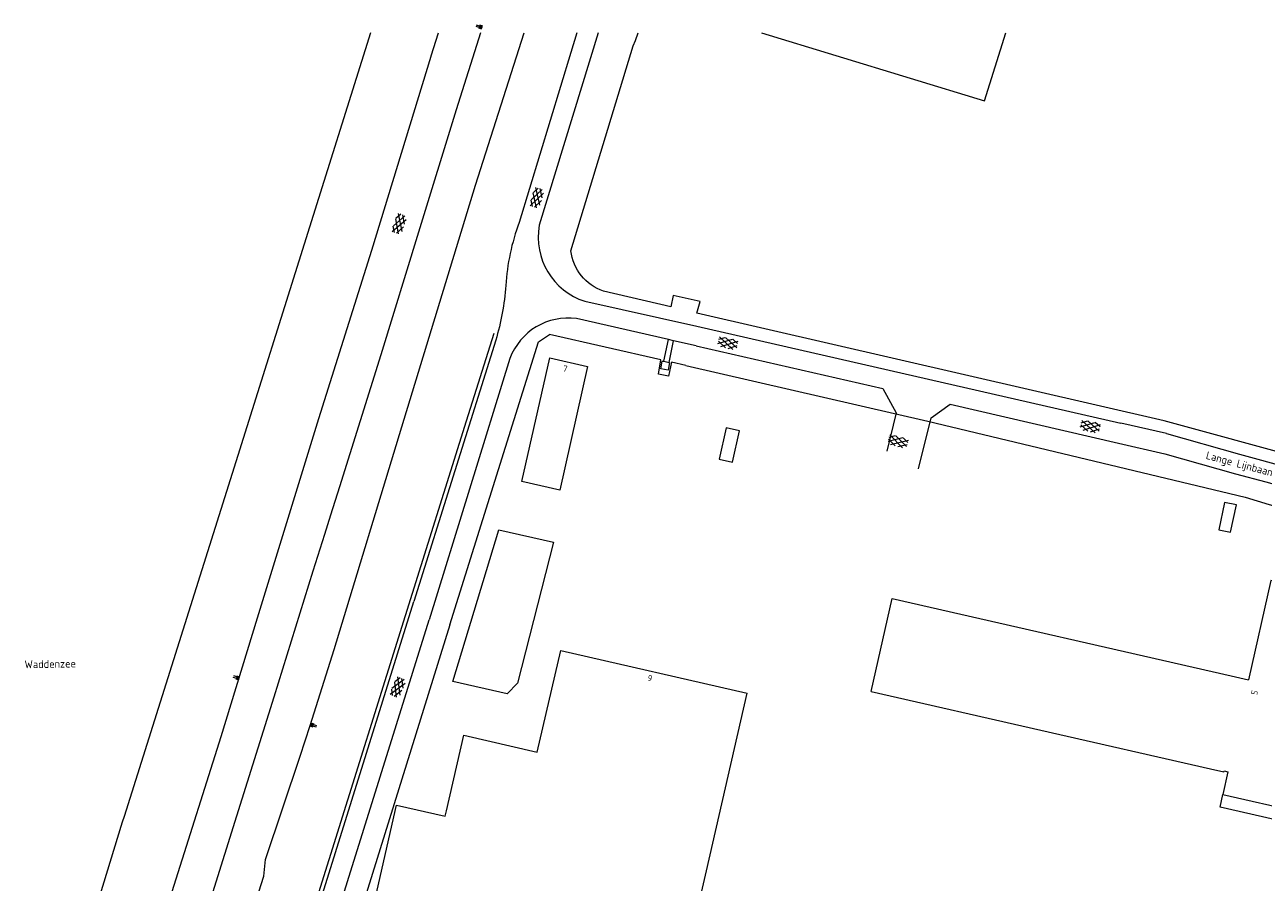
# Model space of a CAD drawing. Header units: metres. Extents: x 157366 to 159470, y 577030 to 578469.
# Tile 11 of 35: x 157474 to 157869, y 578071 to 578344. Entities that reach past the tile are written whole.
import ezdxf

# ---------------------------------------------------------------- set-up
doc = ezdxf.new("R2010")
doc.units = ezdxf.units.M
doc.header["$MEASUREMENT"] = 0
for name, color, linetype, lineweight in [('Gbkn_B01_hoofdgebouw', 1, 'Continuous', 18), ('Gbkn_B04_kunstwerk', 252, 'Continuous', 18), ('Gbkn_B14_dakrand bijgebouw', 1, 'Continuous', 18), ('Gbkn_S01_gesloten verharding (m)', 252, 'Continuous', 18), ('Gbkn_S04_talud', 252, 'Continuous', 18), ('Gbkn_T02_raster', 252, 'Continuous', 18), ('Gbkn_T03_hek', 252, 'Continuous', 18), ('Gbkn_T20_overige afscheiding', 252, 'Continuous', 18), ('Gbkn_V00_kant verharding', 252, 'Continuous', 18), ('Gbkn_W00_kant water (FD)', 252, 'Continuous', 18), ('Gbkn_Z02_huisnummer', 252, 'Continuous', 18), ('Gbkn_Z06_straatnaam', 7, 'Continuous', 18), ('Gbkn_Z07_waternaam', 7, 'Continuous', 18)]:
    doc.layers.add(name, color=color, linetype=linetype, lineweight=lineweight)
doc.styles.add('NLCS-ISO-M1000-T25', font='NLCS-ISO.ttf', dxfattribs={"height": 2.5})

msp = doc.modelspace()

# ---------------------------------------------------------------- linework, layer by layer
at = {"layer": 'Gbkn_B01_hoofdgebouw', "flags": 128}
for points in [[(157644.85, 578195.69), (157632.73, 578198.43), (157641.62, 578237.84)], [(157641.62, 578237.84), (157653.7, 578235.12), (157644.85, 578195.69)], [(157856.37, 578098.6), (157880.78, 578093.09), (157896.09, 578161.28), (157871.72, 578166.81), (157864.61, 578135.2)], [(157744.17, 578131.49), (157750.91, 578161.13), (157859.07, 578136.46), (157864.61, 578135.2)], [(157608.22, 578091.65), (157608.63, 578093.44), (157614.19, 578117.57), (157637.61, 578112.14), (157645.14, 578144.57)], [(157645.14, 578144.57), (157704.63, 578130.88)], [(157744.17, 578131.49), (157852.45, 578106.79), (157856.7, 578105.82), (157856.78, 578106.1), (157857.99, 578105.79), (157856.37, 578098.6)], [(157682.18, 578046.47), (157685.03, 578045.71), (157691.59, 578074.21), (157704.63, 578130.88)], [(157603.06, 578064.7), (157598.23, 578043.3), (157581.79, 578047.02), (157592.67, 578095.17), (157608.22, 578091.65)]]:
    msp.add_lwpolyline(points, dxfattribs=at)
at = {"layer": 'Gbkn_B04_kunstwerk', "flags": 128}
msp.add_lwpolyline([(157642.77, 578179.06), (157631.31, 578134.07), (157628.06, 578130.67), (157610.67, 578134.67), (157625.32, 578183.02), (157642.77, 578179.06)], dxfattribs=at)
at = {"layer": 'Gbkn_B14_dakrand bijgebouw', "flags": 128}
for points in [[(157695.67, 578205.59), (157699.97, 578204.63), (157702.21, 578214.61), (157697.9, 578215.57), (157695.67, 578205.59)], [(157855.07, 578183.05), (157858.89, 578182.23), (157860.76, 578190.94), (157856.94, 578191.76), (157855.07, 578183.05)]]:
    msp.add_lwpolyline(points, dxfattribs=at)
at = {"layer": 'Gbkn_S01_gesloten verharding (m)'}
for points in [[(157639.65, 578290.36), (157635.37, 578286.37)], [(157639.23, 578291.62), (157635.68, 578288.31)], [(157637.43, 578285.74), (157636.34, 578290.47)], [(157637.89, 578292.03), (157636.39, 578290.64)], [(157638.48, 578286.55), (157637.17, 578292.25)], [(157639.19, 578288.87), (157638.51, 578291.84)], [(157636.09, 578286.15), (157635.63, 578288.15)], [(157638.94, 578288.04), (157636.71, 578285.96)], [(157595.77, 578281.93), (157591.35, 578278.1)], [(157595.4, 578283.21), (157591.73, 578280.03)], [(157593.38, 578277.4), (157592.47, 578282.16)], [(157594.07, 578283.67), (157592.52, 578282.33)], [(157594.47, 578278.17), (157593.36, 578283.91)], [(157595.26, 578280.46), (157594.69, 578283.45)], [(157592.06, 578277.86), (157591.67, 578279.87)], [(157594.98, 578279.64), (157592.67, 578277.65)], [(157695.27, 578242.43), (157699.9, 578243.86)], [(157697.67, 578241.09), (157695.43, 578243.17)], [(157695.58, 578243.8), (157697.54, 578244.4)], [(157700.03, 578240.55), (157695.75, 578244.53)], [(157696.15, 578241.44), (157701.74, 578243.16)], [(157701.26, 578241.06), (157697.7, 578244.36)], [(157698.51, 578240.9), (157701.43, 578241.79)], [(157701.57, 578242.43), (157700.07, 578243.82)], [(157810.9, 578215.83), (157815.53, 578217.27)], [(157813.31, 578214.49), (157811.06, 578216.56)], [(157811.21, 578217.19), (157813.16, 578217.8)], [(157815.67, 578213.96), (157811.37, 578217.93)], [(157811.79, 578214.84), (157817.37, 578216.58)], [(157816.9, 578214.48), (157813.33, 578217.77)], [(157814.15, 578214.3), (157817.06, 578215.21)], [(157817.21, 578215.85), (157815.7, 578217.24)], [(157749.55, 578211.26), (157754.25, 578212.43)], [(157751.87, 578209.79), (157749.76, 578211.98)], [(157749.93, 578212.61), (157751.92, 578213.1)], [(157754.2, 578209.12), (157750.14, 578213.33)], [(157750.38, 578210.22), (157756.05, 578211.63)], [(157755.46, 578209.56), (157752.09, 578213.05)], [(157752.7, 578209.55), (157755.67, 578210.28)], [(157755.84, 578210.91), (157754.42, 578212.38)], [(157595.14, 578135.26), (157591.24, 578132.36)], [(157593.85, 578135.81), (157592.2, 578134.59)], [(157593.84, 578130.3), (157593.16, 578136.11)], [(157594.8, 578132.53), (157594.45, 578135.56)], [(157595.42, 578133.96), (157590.72, 578130.46)], [(157591.41, 578130.17), (157591.17, 578132.2)], [(157594.45, 578131.73), (157592.01, 578129.91)], [(157592.7, 578129.61), (157592.14, 578134.43)]]:
    msp.add_lwpolyline(points, dxfattribs=at)
at = {"layer": 'Gbkn_S04_talud'}
for points in [[(157618.02, 578343.63), (157619.93, 578343.03)], [(157618.17, 578344.1), (157620.08, 578343.5)], [(157618.9, 578343.09), (157619.85, 578342.79)], [(157619.05, 578343.57), (157620, 578343.27)], [(157619.2, 578344.04), (157620.15, 578343.74)], [(157540.52, 578136.05), (157542.43, 578135.46)], [(157540.67, 578136.53), (157542.58, 578135.94)], [(157541.4, 578135.52), (157542.35, 578135.22)], [(157541.55, 578136), (157542.5, 578135.7)], [(157541.69, 578136.47), (157542.65, 578136.18)], [(157566.11, 578120.12), (157565.15, 578120.42)], [(157567.14, 578120.07), (157565.23, 578120.66)], [(157566.26, 578120.6), (157565.3, 578120.9)], [(157567.28, 578120.54), (157565.38, 578121.14)], [(157566.4, 578121.08), (157565.45, 578121.38)]]:
    msp.add_lwpolyline(points, dxfattribs=at)
at = {"layer": 'Gbkn_T02_raster', "flags": 128}
for points in [[(157648.34, 578272.04), (157668.26, 578337.4), (157668.98, 578339.06), (157669.79, 578341.58)], [(157709.13, 578341.58), (157780.3, 578319.9), (157787.12, 578341.58)], [(157891.77, 578217.39), (157884.72, 578219.04), (157881.71, 578205.75), (157837.69, 578217.83), (157688.58, 578252.14), (157689.59, 578255.88), (157681.04, 578257.75), (157680.26, 578254.16), (157658.79, 578259.15)]]:
    msp.add_lwpolyline(points, dxfattribs=at)
at = {"layer": 'Gbkn_T02_raster', "extrusion": (0, 0, -1)}
msp.add_lwpolyline([(-157658.79, 578259.15, 0.290252), (-157648.34, 578272.04)], format="xyb", dxfattribs=at)
at = {"layer": 'Gbkn_T03_hek', "flags": 128}
for points in [[(157614.99, 578217.83), (157623.9, 578245.78)], [(157609.71, 578152.71), (157638.07, 578243), (157641.57, 578245.27)], [(157641.57, 578245.27), (157641.54, 578245.28)], [(157685.06, 578235.4), (157680.41, 578236.52), (157679.46, 578232.02), (157676.32, 578232.67), (157677.08, 578237.23), (157641.57, 578245.27)], [(157685.06, 578235.4), (157762.26, 578217.72), (157863.56, 578193.42), (157871.22, 578191.1), (157898.56, 578183.47)], [(157595.55, 578155.72), (157614.99, 578217.83)], [(157546.81, 578000), (157595.55, 578155.72)], [(157609.71, 578152.71), (157578.11, 578051.22), (157580.03, 578047.26), (157603.38, 578041.98)]]:
    msp.add_lwpolyline(points, dxfattribs=at)
at = {"layer": 'Gbkn_T20_overige afscheiding', "flags": 128}
msp.add_lwpolyline([(157526.91, 578000), (157533.43, 578019.97), (157538.28, 578034.57), (157550.4, 578072.59), (157550.89, 578077.83), (157562.01, 578110.83), (157565.2, 578120.57), (157572.79, 578144.9), (157594.38, 578215.9), (157617.87, 578292.97), (157633.46, 578341.58)], dxfattribs=at)
at = {"layer": 'Gbkn_V00_kant verharding', "flags": 128}
for points in [[(157498.54, 578000), (157504.26, 578016.07), (157509.08, 578029.33), (157521.7, 578069.64), (157536.7, 578117.15), (157548.36, 578154.91), (157567.95, 578218.52), (157584.83, 578272.27), (157603.74, 578334.06), (157603.78, 578334.19), (157606.1, 578341.58)], [(157619.47, 578341.58), (157611.74, 578316.97), (157599.77, 578278.01), (157587.68, 578238.87), (157574.56, 578196.71), (157571.69, 578187.71), (157569.71, 578181.5), (157565.99, 578169.86), (157553.51, 578129.67), (157541.66, 578091.64), (157529.6, 578053.29), (157519.79, 578022.6), (157512.18, 578000)], [(157650.29, 578341.58), (157648.33, 578335.23), (157631.86, 578281.06)], [(157657.02, 578341.58), (157638.26, 578280.14)], [(157652.8, 578255.9), (157688.5, 578247.98)], [(157679.47, 578243.7), (157650.15, 578250.38)], [(157688.5, 578247.98), (157823.84, 578217)], [(157624.36, 578243.53), (157598.22, 578160.2)], [(157678, 578236.78), (157679.47, 578243.7)], [(157681.07, 578243.31), (157679.47, 578243.7)], [(157679.67, 578236.43), (157681.07, 578243.31)], [(157688.33, 578241.68), (157681.07, 578243.31)], [(157688.33, 578241.68), (157747.89, 578228.08), (157752.11, 578220.37), (157749.14, 578208.11)], [(157628.89, 578237.67), (157603.12, 578154.28)], [(157679.67, 578236.43), (157679.83, 578236.4), (157679.44, 578233.9), (157677.06, 578234.32), (157677.5, 578236.82), (157678, 578236.78)], [(157678, 578236.78), (157679.67, 578236.43)], [(157759.28, 578202.51), (157763.3, 578218.73), (157769.42, 578223.12), (157823.06, 578210.66), (157837.88, 578207.3), (157860.39, 578200.88)], [(157838.41, 578213.72), (157823.84, 578217)], [(157838.41, 578213.72), (157861.72, 578207.17)], [(157861.72, 578207.17), (157894.75, 578198.16), (157945.58, 578183.76), (157963.42, 578178.82)], [(157860.39, 578200.88), (157870.08, 578198.31), (157913.39, 578186.09), (157910.18, 578180.26), (157900.78, 578162.86), (157896.67, 578163.53), (157896.09, 578161.28)], [(157548.24, 578000), (157598.22, 578160.2)], [(157571.84, 578054.12), (157603.12, 578154.28)], [(157917.34, 578109.31), (157916.75, 578108.67), (157915.82, 578109.49), (157910.27, 578108.9), (157898.96, 578096.42), (157889.98, 578086.72), (157855.56, 578094.59), (157856.37, 578098.6)]]:
    msp.add_lwpolyline(points, dxfattribs=at)
at = {"layer": 'Gbkn_V00_kant verharding'}
for points in [[(157631.86, 578281.06, 0.073754), (157627.57, 578260.95)], [(157638.26, 578280.14, 0.375123), (157652.8, 578255.9)], [(157650.15, 578250.38, 0.35166), (157628.89, 578237.67)]]:
    msp.add_lwpolyline(points, format="xyb", dxfattribs=at)
at = {"layer": 'Gbkn_V00_kant verharding', "extrusion": (0, 0, -1)}
msp.add_lwpolyline([(-157627.57, 578260.95, 0.058032), (-157624.36, 578243.53)], format="xyb", dxfattribs=at)
at = {"layer": 'Gbkn_W00_kant water (FD)', "flags": 128}
msp.add_lwpolyline([(157584.4, 578341.58), (157542.09, 578206.73), (157505.75, 578091.6), (157505.19, 578089.82), (157477.7, 578000)], dxfattribs=at)

# ---------------------------------------------------------------- texts
at = {"layer": 'Gbkn_Z02_huisnummer', "style": 'NLCS-ISO-M1000-T25'}
for s, rotation, p in [('7', 347.3531, (157645.66, 578233.6)), ('9', 347.0612, (157672.66, 578134.9)), ('5', 77.3531, (157867.32, 578130.19))]:
    msp.add_text(s, height=2, rotation=rotation, dxfattribs=at).set_placement(p)
at = {"layer": 'Gbkn_Z06_straatnaam', "style": 'NLCS-ISO-M1000-T25'}
msp.add_text('Lange Lijnbaan', height=2.5, rotation=345.0464, dxfattribs=at).set_placement((157850.82, 578205.71))
at = {"layer": 'Gbkn_Z07_waternaam', "style": 'NLCS-ISO-M1000-T25'}
msp.add_text('Waddenzee', height=2.5, rotation=1.0312, dxfattribs=at).set_placement((157474.03, 578138.85))

doc.saveas('drawing.dxf')
